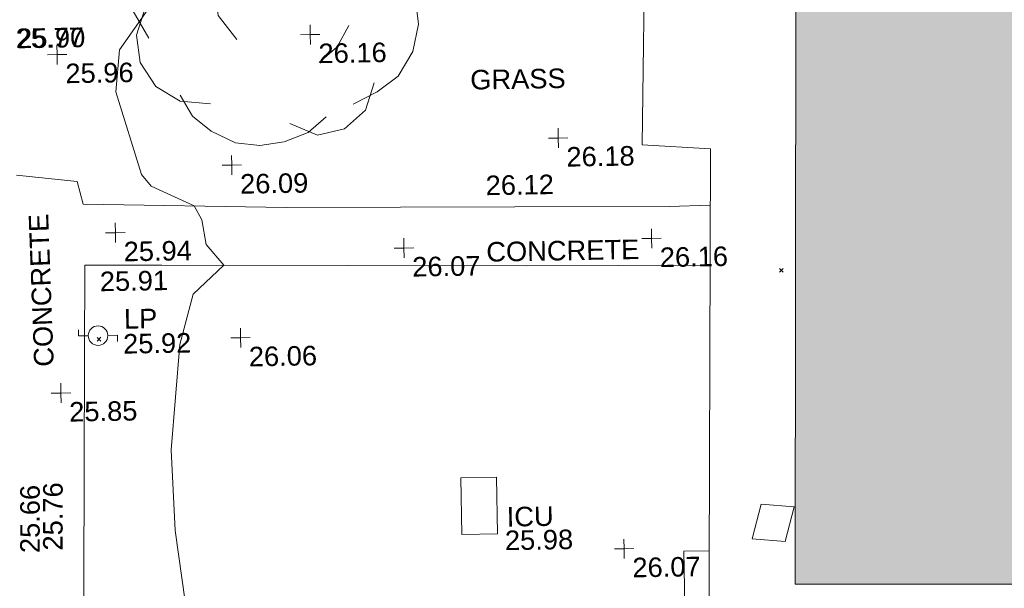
# Model space of a CAD drawing. Header units: millimetres. Extents: x -290717 to 520720, y -103372 to 287762.
# Tile 175 of 256: x -193603 to -174680, y 238099 to 249020. Entities that reach past the tile are written whole.
import ezdxf

# ---------------------------------------------------------------- set-up
doc = ezdxf.new("R2010")
doc.units = ezdxf.units.MM
doc.linetypes.add('IMPORT-UG_ELEC_STREET LIGHTING_QLB2 _2_', pattern=[2700, 1500, -300.0000000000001, 0, -250, 150, -300.0000000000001, 0, -200])
for name, color, linetype, lineweight in [('00_TOPO_BUILDING_UNDER_CONSTRUCTION', 7, 'Continuous', 9), ('00_TOPO_SURVEY_TEXT', 7, 'Continuous', 9), ('A_RHA_Detail', 7, 'Continuous', 9), ('GEN-TEXT', 7, 'Continuous', 9)]:
    doc.layers.add(name, color=color, linetype=linetype, lineweight=lineweight)
for name, color, linetype, lineweight, true_color in [('00_TOPO_FOOTPATH', 7, 'Continuous', 9, 0xa50000), ('00_TOPO_FURN_LAMP_POST', 7, 'Continuous', 9, 0x666666), ('00_TOPO_KERB_BOTTOM', 1, 'Continuous', 9, 0xff0000), ('00_TOPO_KERB_TOP', 7, 'Continuous', 9, 0xa500a5), ('00_TOPO_LEVEL_SPOT', 7, 'Continuous', 9, 0x666666), ('00_TOPO_SERV_IC', 5, 'Continuous', 9, 0x0000ff), ('00_TOPO_TREE', 7, 'Continuous', 9, 0x666666), ('00_UAV_WALL', 7, 'Continuous', 9, 0x7c00a5), ('01_DTM_CONTOUR_MNR', 7, 'Continuous', 9, 0xa5a552), ('12333-PUM-2D-U-0001-C01 - Rev2_REVIT IMPORT_dwg', 7, 'Continuous', 9, 0x767676), ('A_RHA_Line', 7, 'Continuous', 9, 0x00a600), ('PUM-UNIDENTIFIED UTILITIES-MH', 7, 'Continuous', 9, 0x52a500)]:
    doc.layers.add(name, color=color, linetype=linetype, lineweight=lineweight, true_color=true_color)
doc.styles.add('Swis721 Lt BT_2', font='swissl.ttf', dxfattribs={"height": 375})

# ---------------------------------------------------------------- blocks, each defined once
blk = doc.blocks.new('12333-PUM-2D-U-0001-C01 - Rev2_REVIT IMPORT_dwg_CONIFEROUS_TREE_3-2077273-Site Location Plan Existing')
at = {"layer": '00_TOPO_TREE', "color": 254, "true_color": 0xcccccc, "flags": 128}
for points in [[(533715732.2185832, 725809778.0424955), (533715907.097096, 725810360.9708714), (533716315.1469592, 725810769.0207347), (533716898.0753352, 725811002.192085), (533717481.0037112, 725810943.8992474), (533718005.6392496, 725810594.1422217)], [(533717306.1251984, 725810710.727897), (533717772.4678992, 725810885.6064098), (533718355.3962752, 725810943.8992474), (533718880.0318136, 725810827.3135722), (533719346.3745145, 725810594.1422217), (533719696.13154, 725810244.3851961), (533719987.5957281, 725809778.0424955), (533720104.1814032, 725809253.4069569)], [(533715207.5830448, 725807388.0361538), (533714916.1188568, 725807912.6716921), (533714799.5331815, 725808495.6000682), (533714916.1188568, 725809136.8212818), (533715265.8758824, 725809661.4568201), (533715732.2185832, 725810011.2138457), (533716315.1469592, 725810186.0923586)], [(533719521.2530273, 725809836.335333), (533719929.3028905, 725809661.4568201), (533720279.0599161, 725809369.9926323), (533720453.9384288, 725808903.6499313), (533720395.6455913, 725808437.3072307), (533720162.4742409, 725808029.2573673)], [(533717889.0535744, 725809544.871145), (533718355.3962752, 725809369.9926323), (533718705.1533008, 725809078.5284442)], [(533720104.1814032, 725808553.8929057), (533720337.3527536, 725808087.550205), (533720395.6455913, 725807562.9146665), (533720279.0599161, 725807038.2791281), (533719987.5957281, 725806571.9364274), (533719579.5458649, 725806280.4722393), (533719113.203164, 725806047.3008889)], [(533716898.0753352, 725807329.7433162), (533716548.3183096, 725807796.086017), (533716490.0254719, 725808320.7215554)], [(533716373.4397968, 725806105.5937265), (533715790.5114207, 725806163.8865641), (533715324.1687199, 725806455.3507522), (533715032.704532, 725806921.6934528), (533714974.4116943, 725807446.3289913), (533715149.2902071, 725807970.9645298)], [(533719054.9103264, 725807562.9146665), (533718821.7389761, 725807154.8648034), (533718471.9819503, 725806863.4006153)], [(533719521.2530273, 725806455.3507522), (533719346.3745145, 725805930.7152137), (533718938.3246512, 725805580.958188), (533718413.6891128, 725805464.3725128), (533717889.0535744, 725805697.5438633)], [(533718588.5676256, 725805814.1295385), (533718238.8106001, 725805522.6653506), (533717772.4678992, 725805347.7868377), (533717306.1251984, 725805289.4940001), (533716839.7824976, 725805347.7868377), (533716373.4397968, 725805580.958188), (533716023.6827712, 725805872.4223762), (533715790.5114207, 725806280.4722393)]]:
    blk.add_lwpolyline(points, dxfattribs=at)
at = {"layer": '00_TOPO_TREE', "color": 254, "true_color": 0xcccccc}
blk.add_circle((533717655.882224, 725808204.1358801), 179.8272800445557, dxfattribs=at)
blk = doc.blocks.new('12333-PUM-2D-U-0001-C01 - Rev2_REVIT IMPORT_dwg_MSL_Lamp_Post_SYM-2077199-Site Location Plan Existing')
at = {"layer": '00_TOPO_FURN_LAMP_POST', "color": 254, "true_color": 0xcccccc, "flags": 128}
for points in [[(-500.1060478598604, 0), (-1000.212095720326, 0), (-1000.212095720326, 316.7338303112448)], [(500.1060478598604, 0), (1000.21209571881, 0), (1000.21209571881, -316.7338303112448)]]:
    blk.add_lwpolyline(points, dxfattribs=at)
at = {"layer": '00_TOPO_FURN_LAMP_POST', "color": 254, "true_color": 0xcccccc}
blk.add_circle((0, 0), 500.1060478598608, dxfattribs=at)
blk = doc.blocks.new('12333-PUM-2D-U-0001-C01 - Rev2_REVIT IMPORT_dwg_MM-2077200-Site Location Plan Existing')
at = {"layer": '00_TOPO_LEVEL_SPOT', "color": 254, "true_color": 0xcccccc, "flags": 128}
for points in [[(0, -500.0000000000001), (0, 0), (-500.0000000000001, 0)], [(500.0000000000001, 0), (0, 0), (0, 500.0000000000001)]]:
    blk.add_lwpolyline(points, dxfattribs=at)
blk = doc.blocks.new('12333-PUM-2D-U-0001-C01 - Rev2_REVIT IMPORT_dwg_MGS62954_T2_Galway_ITM_3d_Rev1-2077680-Site Location Plan Existing')
at = {"layer": '00_TOPO_BUILDING_UNDER_CONSTRUCTION', "color": 254, "true_color": 0xcccccc, "flags": 128}
blk.add_lwpolyline([(533725753.0399066, 725795031.5914297), (533725963.3479601, 725805070.7725323), (533724648.4873805, 725805171.0785606), (533724782.3671232, 725809506.4684005), (533724783.7172835, 725809550.1902595), (533724878.6029631, 725812622.8463829), (533726082.1467171, 725812575.9566331), (533726162.6677723, 725814144.2475698), (533726412.0138873, 725814140.0166129), (533729362.3950642, 725814089.9539309), (533732118.8203946, 725814043.1823319), (533735078.7971339, 725813992.9568304), (533738233.8439736, 725813939.4213387), (533741312.5590348, 725813887.1810604), (533742381.2039322, 725813869.0480714), (533742468.6133382, 725813867.5648904), (533745518.8781583, 725813780.2366987), (533753348.0402207, 725813556.090074), (533763126.4721197, 725813388.8852057)], dxfattribs=at)
at = {"layer": '00_TOPO_FOOTPATH', "color": 254, "true_color": 0xcccccc, "flags": 128}
for points in [[(533712619.7110953, 725804796.5130407), (533713784.4062262, 725804660.3112863), (533713890.0000001, 725804220), (533717790.0000001, 725804090), (533722183.7674695, 725804024.8580738), (533725152.9859316, 725803980.8364886), (533725940.7024543, 725803989.7757287)], [(533725916.6219904, 725802840.280338), (533722380.0000001, 725802890.0000001), (533718961.8231918, 725802953.2773157), (533715379.0906446, 725803019.6008887), (533713904.3379448, 725803046.9015222), (533713868.7045571, 725801321.7198223), (533713778.063212, 725796933.341404), (533713689.9465658, 725792667.1956724), (533713598.9412302, 725788261.1947502), (533713560.7144975, 725786410.4568938), (533716592.5691424, 725786380.4919714), (533720479.7957162, 725786342.073097), (533722937.7708707, 725786317.7800344), (533725203.2690267, 725786295.3892921)]]:
    blk.add_lwpolyline(points, dxfattribs=at)
at = {"layer": '00_TOPO_SERV_IC', "color": 254, "true_color": 0xcccccc, "flags": 128}
blk.add_lwpolyline([(533721740, 725797750.0000001), (533721740, 725798836.8986083), (533721054.4605809, 725798836.8986083), (533721054.4605809, 725797750.0000001)], close=True, dxfattribs=at)
at = {"layer": '00_UAV_WALL', "color": 254, "true_color": 0xcccccc, "flags": 128}
blk.add_lwpolyline([(533725801.6416286, 725797351.6237818), (533725316.9105001, 725797354.2285002), (533725314.9105001, 725795959.2285), (533725223.9105001, 725792944.2285004), (533725222.7833061, 725792852.3935006), (533725187.9105002, 725790011.2285002), (533727344.9386811, 725789973.0619057), (533728691.9105001, 725789949.2285002), (533728696.9105001, 725791053.2285001), (533728654.4170042, 725791053.7255002)], dxfattribs=at)
at = {"layer": '01_DTM_CONTOUR_MNR', "color": 254, "true_color": 0xcccccc, "flags": 128}
blk.add_lwpolyline([(533725315.0226869, 725796037.4786638), (533725207.2662745, 725796091.5712626), (533724409.9752316, 725796044.8384005), (533722007.7689091, 725795273.7294775), (533720430.0000002, 725793998.6666667), (533719734.5546631, 725793810.8906742), (533717834.012468, 725794442.2043382), (533716651.6558098, 725794892.2799577), (533715940.5476213, 725795750.1290436), (533715714.6108723, 725796557.6786625), (533715548.5352095, 725797924.383948), (533715501.276449, 725799472.0696477), (533715702.0941386, 725801490.995453), (533715970.9174914, 725802456.8437333), (533716570.0000001, 725803000.0000001), (533716243.6015253, 725803403.4247435), (533716166.0847378, 725803877.755756), (533716020, 725804150.0000001), (533715202.75359, 725804540.1838026), (533715022.3514327, 725804768.3930782), (533714555.4941388, 725806367.5369811), (533714638.3668391, 725807173.8213658), (533716198.3958489, 725809311.2938762)], dxfattribs=at)
blk.add_blockref('12333-PUM-2D-U-0001-C01 - Rev2_REVIT IMPORT_dwg_CONIFEROUS_TREE_3-2077273-Site Location Plan Existing', (0, 0))
at = {"xscale": 0.375, "yscale": 0.375, "zscale": 0.375}
for name, p in [('12333-PUM-2D-U-0001-C01 - Rev2_REVIT IMPORT_dwg_MM-2077200-Site Location Plan Existing', (533718310.0000002, 725807400)), ('12333-PUM-2D-U-0001-C01 - Rev2_REVIT IMPORT_dwg_MM-2077200-Site Location Plan Existing', (533713440.0000001, 725807100)), ('12333-PUM-2D-U-0001-C01 - Rev2_REVIT IMPORT_dwg_MM-2077200-Site Location Plan Existing', (533723040.0000001, 725805330.0000001)), ('12333-PUM-2D-U-0001-C01 - Rev2_REVIT IMPORT_dwg_MM-2077200-Site Location Plan Existing', (533716760.0000001, 725804920)), ('12333-PUM-2D-U-0001-C01 - Rev2_REVIT IMPORT_dwg_MM-2077200-Site Location Plan Existing', (533714500, 725803660)), ('12333-PUM-2D-U-0001-C01 - Rev2_REVIT IMPORT_dwg_MM-2077200-Site Location Plan Existing', (533724800.0000001, 725803370)), ('12333-PUM-2D-U-0001-C01 - Rev2_REVIT IMPORT_dwg_MM-2077200-Site Location Plan Existing', (533720040.0000001, 725803270.0000001)), ('12333-PUM-2D-U-0001-C01 - Rev2_REVIT IMPORT_dwg_MSL_Lamp_Post_SYM-2077199-Site Location Plan Existing', (533714132.1124294, 725801690.4586099)), ('12333-PUM-2D-U-0001-C01 - Rev2_REVIT IMPORT_dwg_MM-2077200-Site Location Plan Existing', (533716870.0000001, 725801600.0000001)), ('12333-PUM-2D-U-0001-C01 - Rev2_REVIT IMPORT_dwg_MM-2077200-Site Location Plan Existing', (533713400.0000001, 725800600)), ('12333-PUM-2D-U-0001-C01 - Rev2_REVIT IMPORT_dwg_MM-2077200-Site Location Plan Existing', (533724170.0000001, 725797420))]:
    blk.add_blockref(name, p, dxfattribs=at)
at = {"layer": '00_TOPO_FOOTPATH', "color": 251, "true_color": 0x666666, "char_height": 375, "width": 1495.902363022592, "attachment_point": 1, "line_spacing_factor": 1.005061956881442, "style": 'Swis721 Lt BT_2'}
for s, insert in [('26.12', (533721630.9352363, 725804631.5691192)), ('25.91', (533714184.9351139, 725802916.6628642))]:
    blk.add_mtext(s, dxfattribs=dict(at, insert=insert))
at = {"layer": '00_TOPO_FURN_LAMP_POST', "char_height": 375, "attachment_point": 1, "line_spacing_factor": 1.005061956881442, "style": 'Swis721 Lt BT_2'}
for s, insert, width in [('LP', (533714635.6467789, 725802188.9341546), 707.5855621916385), ('25.92', (533714610.8755869, 725801710.478775), 1495.902363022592)]:
    blk.add_mtext(s, dxfattribs=dict(at, insert=insert, width=width))
at = {"layer": '00_TOPO_KERB_BOTTOM', "color": 251, "true_color": 0x666666, "insert": (533712649.6, 725807613.7296078), "char_height": 375, "width": 1495.902363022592, "attachment_point": 1, "line_spacing_factor": 1.005061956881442, "style": 'Swis721 Lt BT_2'}
blk.add_mtext('25.77', dxfattribs=at)
at = {"layer": '00_TOPO_KERB_BOTTOM', "color": 251, "true_color": 0x666666, "insert": (533712563.096923, 725797540.1209754), "char_height": 375, "width": 1495.902363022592, "attachment_point": 1, "rotation": 88.92957463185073, "line_spacing_factor": 1.005061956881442, "style": 'Swis721 Lt BT_2'}
blk.add_mtext('25.66', dxfattribs=at)
at = {"layer": '00_TOPO_KERB_TOP', "color": 251, "true_color": 0x666666, "insert": (533712676.3000002, 725807610.4296079), "char_height": 375, "width": 1495.902363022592, "attachment_point": 1, "line_spacing_factor": 1.005061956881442, "style": 'Swis721 Lt BT_2'}
blk.add_mtext('25.90', dxfattribs=at)
at = {"layer": '00_TOPO_KERB_TOP', "color": 251, "true_color": 0x666666, "insert": (533713003.9540936, 725797581.0009309), "char_height": 375, "width": 1495.902363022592, "attachment_point": 1, "rotation": 88.92957463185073, "line_spacing_factor": 1.005061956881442, "style": 'Swis721 Lt BT_2'}
blk.add_mtext('25.76', dxfattribs=at)
at = {"layer": '00_TOPO_LEVEL_SPOT', "char_height": 375, "width": 1495.902363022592, "attachment_point": 1, "line_spacing_factor": 1.005061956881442, "style": 'Swis721 Lt BT_2'}
for s, insert in [('26.16', (533718462.8269379, 725807223.0039226)), ('25.96', (533713592.8269377, 725806923.0039226)), ('26.18', (533723192.8269378, 725805153.0039227)), ('26.09', (533716912.8269377, 725804743.0039226)), ('25.94', (533714652.8269378, 725803483.0039226)), ('26.07', (533720192.8269378, 725803093.0039225)), ('26.16', (533724952.8269378, 725803193.0039226)), ('26.06', (533717022.8269377, 725801423.0039225)), ('25.85', (533713552.8269378, 725800423.0039225)), ('26.07', (533724322.8269378, 725797243.0039226))]:
    blk.add_mtext(s, dxfattribs=dict(at, insert=insert))
at = {"layer": '00_TOPO_SERV_IC', "color": 251, "true_color": 0x666666, "char_height": 375, "attachment_point": 1, "line_spacing_factor": 1.005061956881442, "style": 'Swis721 Lt BT_2'}
for s, insert, width in [('ICU', (533721924.0445077, 725798260.2363499), 1021.012723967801), ('25.98', (533721881.9795867, 725797808.294152), 1495.902363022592)]:
    blk.add_mtext(s, dxfattribs=dict(at, insert=insert, width=width))
at = {"layer": '00_TOPO_SURVEY_TEXT', "color": 251, "true_color": 0x666666, "char_height": 375, "attachment_point": 1, "line_spacing_factor": 1.005061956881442, "style": 'Swis721 Lt BT_2'}
for s, insert, width in [('GRASS', (533721370.0000001, 725806665.2296078), 2018.280965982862), ('CONCRETE', (533721620.760944, 725803355.2296078), 3286.236302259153)]:
    blk.add_mtext(s, dxfattribs=dict(at, insert=insert, width=width))
at = {"layer": '00_TOPO_SURVEY_TEXT', "color": 251, "true_color": 0x666666, "insert": (533712896.8276986, 725801106.6375113), "char_height": 375, "width": 3286.236302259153, "attachment_point": 1, "rotation": 91.12712876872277, "line_spacing_factor": 1.005061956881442, "style": 'Swis721 Lt BT_2'}
blk.add_mtext('CONCRETE', dxfattribs=at)
blk = doc.blocks.new('12333-PUM-2D-U-0001-C01 - Rev2_REVIT IMPORT_dwg-1620468-Site Location Plan Existing')
at = {"layer": 'GEN-TEXT', "color": 253, "true_color": 0xaaaaaa}
for p, q in [((86166.99481382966, 186825.2884822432), (86237.70549194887, 186895.9991603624)), ((86237.70549194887, 186825.2884822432), (86166.99481382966, 186895.9991603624)), ((73033.25019101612, 185731.547288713), (73103.96086913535, 185802.2579668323)), ((73103.96086913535, 185731.547288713), (73033.25019101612, 185802.2579668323))]:
    blk.add_line(p, q, dxfattribs=at)
at = {"layer": 'PUM-UNIDENTIFIED UTILITIES-MH', "color": 9, "true_color": 0xc5e1aa, "flags": 128}
blk.add_lwpolyline([(85741.35015287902, 182378.6438213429), (85553.3501529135, 181715.6438212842), (86185.35015289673, 181651.6438213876), (86373.35015297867, 182314.6438215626)], close=True, dxfattribs=at)
blk.add_blockref('12333-PUM-2D-U-0001-C01 - Rev2_REVIT IMPORT_dwg_MGS62954_T2_Galway_ITM_3d_Rev1-2077680-Site Location Plan Existing', (-533641079.6498471, -725615854.3561786))

msp = doc.modelspace()

# ---------------------------------------------------------------- hatches: boundary and pattern name
at = {"layer": 'A_RHA_Detail', "true_color": 0xc0c0c0}
h = msp.add_hatch(color=9, dxfattribs=at)
h.paths.add_polyline_path([(-80880.60083898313, -68502.79057078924), (-80400.86592458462, -68483.4150911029), (-80400.86592458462, -62984.64684182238), (-24474.85765180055, -63009.32043784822), (-24456.14471274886, -50840.30023854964), (-36622.55041054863, -50831.65104346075), (-36622.5504104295, -44228.57792609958), (-50959.05265825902, -44213.68205212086), (-50959.05265825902, -42573.78171509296), (-54563.93258049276, -42571.21897729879), (-54565.69773355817, -45054.17447471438), (-92408.82109324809, -45027.27149617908), (-92411.78875845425, -49201.74309219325), (-100061.9988811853, -49201.74309219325), (-100052.221444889, -64852.82557835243), (-86120.90825231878, -64852.82557835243), (-86092.16626519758, -62957.90041523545), (-84861.10047611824, -62957.90041520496), (-84854.79054275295, -68240.10973718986), (-80870.60226895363, -68240.10973718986)])
h.paths.add_polyline_path([(-137238.9269955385, -68461.93840922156), (-132719.7426408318, -68433.06336920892), (-132847.0731201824, -62850.0428228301), (-130454.6837966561, -62916.63108081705), (-130498.2830220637, -61355.8539363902), (-117581.136331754, -61423.42893434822), (-117492.3908565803, -49183.91309186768), (-125136.5200282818, -49178.47881939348), (-125133.5727033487, -45032.61887132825), (-163007.1824077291, -45005.69421944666), (-163007.1824077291, -44090.29634113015), (-163123.8521375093, -44090.21339942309), (-163122.6389897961, -42383.751842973), (-166563.8543420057, -42383.75184295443), (-166565.0349082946, -44044.3982420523), (-193158.4656786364, -44025.49275802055), (-193195.152889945, -62863.6565097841), (-137269.7106414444, -62916.63108078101), (-137254.3708868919, -65679.90523788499)])
h.paths.add_polyline_path([(120310.9497607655, -32334.2823016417), (120312.4652266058, -31610.73011961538), (133451.2244789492, -31638.24899384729), (133469.2230092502, -19717.98315777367), (121295.7536929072, -19692.48606427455), (121319.8434528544, -8190.941560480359), (112277.0825929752, -8172.001674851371), (112263.1769726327, -14811.12345451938), (78285.85310969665, -14739.95861435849), (78292.82277619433, -8167.077575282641), (76545.55099677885, -8163.40371230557), (69355.76844230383, -8152.931592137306), (69353.66597202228, -9156.746357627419), (68372.60878942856, -9154.691552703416), (68372.60878942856, -13705.52853212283), (69333.72334743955, -13707.54156767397), (69325.07112544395, -16249.53369225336), (66623.4489111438, -16249.53369225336), (66619.79243932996, -17995.29925522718), (65989.07757491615, -17995.29925522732), (65985.44262769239, -19730.78799479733), (57152.23993372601, -19712.28702423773), (57127.42535098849, -31559.89461998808), (70277.87165423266, -31587.43801817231), (70277.87165428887, -32271.74147154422), (78263.96947906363, -32285.12944888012), (78266.62669288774, -31019.79372153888), (112335.8856506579, -31091.15111856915), (112335.8856506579, -32317.57330550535), (119781.4233959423, -32333.17321910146)])
h.paths.add_polyline_path([(7503.71740934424, -1791.43926322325), (15482.43097389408, -674.0213230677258), (15484.0826184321, 148.1327206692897), (56188.28042539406, 205.5276654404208), (56155.8432600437, 14338.31663138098), (18016.62665932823, 14236.4814953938), (17967.9025208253, 34313.18372075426), (21727.10644861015, 34324.06926249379), (21708.9097307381, 40608.10218319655), (18009.66447156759, 40608.10218325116), (17995.54603703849, 45483.75063445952), (9770.084212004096, 45420.63294734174), (3966.216019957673, 45443.14492469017), (3984.771235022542, 14176.56786831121), (1023.062455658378, 14176.56786840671), (-276.5134647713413, 14190.52623465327), (-231.6790044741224, 5976.811441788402), (-226.4491536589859, 193.7444677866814), (1220.250839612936, 179.5999159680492), (7477.609307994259, 143.2867556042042), (7488.638446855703, -674.0213230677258)])
h.paths.add_polyline_path([(77755.59663317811, 53.47451145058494), (77729.51881611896, 1699.844979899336), (94464.47132486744, 1659.976083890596), (94606.37913471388, 17991.39023626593), (88810.41901146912, 18015.03260816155), (88799.89418497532, 14436.74271609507), (69413.88950349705, 14457.87738898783), (69377.35724448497, 99.62816357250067), (70760.85642036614, 92.0068082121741)])
h.paths.add_polyline_path([(61252.12079698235, 46453.95617369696), (105774.7348988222, 46472.68783510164), (105768.2642197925, 61852.61234310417), (92285.13876306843, 61852.61234310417), (92308.59670397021, 65784.30757142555), (96107.46680002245, 65767.6044524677), (96059.6808111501, 75209.20847378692), (101084.8427276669, 75071.88872768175), (104988.0046543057, 74765.36560410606), (108403.6894220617, 74363.84089439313), (112009.2703903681, 73787.25420864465), (115645.3524814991, 73049.69667210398), (116890.8108050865, 72761.69136255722), (120208.9929832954, 71893.18353872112), (120865.241739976, 71703.68487155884), (124135.6329505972, 70669.67317909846), (127435.6253142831, 69480.50055823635), (127820.4368655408, 69394.93141813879), (128274.3081769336, 69331.69585757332), (128731.879114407, 69306.66104520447), (129189.9401456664, 69320.00258265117), (129645.2782985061, 69371.62688830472), (130094.6997111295, 69461.17185607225), (130535.0520071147, 69588.00939078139), (130963.2464342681, 69751.2498188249), (131376.279516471, 69949.74812593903), (131771.254123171, 70182.11198906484), (132162.5575600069, 70460.54046602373), (132496.0921582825, 70741.69081117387), (132820.8713676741, 71064.98072578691), (133117.4593294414, 71414.31364276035), (133383.77568926, 71787.23923958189), (133616.5473239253, 72178.53728446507), (133817.1647262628, 72590.54524901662), (133982.6025969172, 73017.89547517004), (134111.7005086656, 73457.59040804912), (134203.5529320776, 73906.545904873), (134257.5155882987, 74361.61286220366), (134272.5462649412, 74819.59931534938), (134250.5259874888, 75277.29281749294), (134189.6227572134, 75731.48297750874), (134090.9274700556, 76178.98397761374), (133955.1324028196, 76616.65691996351), (133783.1900598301, 77041.4318434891), (133576.3064937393, 77450.3292564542), (133335.9328436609, 77840.48103831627), (133063.7551572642, 78209.15055536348), (132761.6825665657, 78553.75185442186), (132431.8338935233, 78871.86780505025), (132076.5227904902, 79161.26705200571), (131698.2415079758, 79419.91966864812), (131299.6434187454, 79646.01139199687), (131093.5942456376, 79746.34209763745), (132146.0467355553, 83110.22226149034), (122787.763295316, 86282.54285521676), (121604.3555410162, 82800.35918872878), (117095.9864226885, 83870.84033788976), (116841.9598400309, 83526.35449576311), (116120.5435466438, 91221.9361197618), (110237.7341284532, 91274.27491024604), (110194.3680786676, 90435.39030217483), (104988.0046543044, 90486.49901569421), (104973.2761846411, 94309.82427956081), (103746.1314668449, 94309.82427962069), (103839.9937121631, 122852.1474272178), (96365.09202303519, 122931.9599471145), (96350.3400238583, 123952.416858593), (104555.5505249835, 123902.1925258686), (104607.3234457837, 120248.5396157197), (125502.5015002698, 120134.193340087), (125662.0200253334, 137657.3796883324), (114479.5865733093, 137699.2256881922), (114382.3062641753, 129149.9458158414), (104644.1590035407, 129187.997507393), (104577.9931702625, 126217.3903165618), (101184.4926405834, 126159.1566967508), (101264.6166812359, 135959.2655565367), (89967.23177303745, 135988.8856164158), (89927.63362986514, 125823.6463181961), (93630.53562299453, 125840.7948842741), (93580.6568888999, 122931.9599471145), (88697.38835373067, 122904.7310127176), (88679.38989541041, 95739.0914377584), (86378.25848993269, 95739.0914377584), (86378.18187189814, 96178.10083375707), (83279.5074328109, 96200.92083330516), (83273.62493422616, 95735.74732136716), (70169.67509616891, 95733.22421950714), (70166.2684274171, 96272.07409350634), (66674.99731291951, 96257.14073659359), (66654.74538556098, 95755.71092140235), (65784.77231076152, 95755.71092140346), (65887.65094981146, 117470.6305650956), (53473.34271625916, 117487.9046429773), (53434.44066306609, 98570.4634906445), (40649.41626913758, 98570.46349066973), (40610.16711556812, 94406.01479082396), (38853.82372865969, 94410.36303444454), (38848.65589191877, 89463.65332732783), (40612.46601909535, 89518.45976927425), (40665.38257359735, 86257.73741131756), (38372.19584673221, 86305.7230928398), (38369.79373532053, 76901.0507917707), (50937.95125076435, 76944.40198877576), (50922.88567283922, 74598.78180893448), (56484.90611318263, 74588.85093774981), (56484.9061131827, 75194.85181998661), (92465.40372273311, 75233.02581663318), (92645.92783659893, 71766.64845097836), (89810.5550181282, 69362.83965827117), (85313.16173971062, 69360.94750424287), (85313.16173971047, 66907.40508090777), (75210.14498260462, 66903.15451592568), (75210.14498260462, 63815.70944554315), (70819.40014306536, 63815.70999204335), (70819.21601502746, 64253.35708063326), (69456.8341568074, 64253.35708063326), (69455.71957374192, 66901.99623168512), (61303.3285675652, 66898.56680686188), (61304.56054652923, 63970.32021231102), (70500.41048205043, 63970.32021223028), (70500.40885431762, 61852.59006210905), (61245.64388480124, 61848.69637492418), (61252.12079698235, 46455.07044720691)])
h.paths.add_polyline_path([(-17153.16561239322, 48569.32684293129), (-17153.16561227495, 60770.38083690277), (-29362.88357762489, 60774.7042869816), (-29362.88357762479, 67399.20394583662), (-43507.25361058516, 67405.01911302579), (-43488.53133082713, 69093.07334179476), (-45766.41866234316, 69109.32868391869), (-45794.34620035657, 67405.01911302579), (-47272.11273197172, 67404.21245453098), (-47272.44887636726, 66454.91798912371), (-86004.56386335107, 66468.6329952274), (-86006.66970790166, 60521.58362724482), (-92662.8772251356, 60521.58362724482), (-92666.53762789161, 50184.35611936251), (-79752.016597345, 50179.78302554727), (-79752.016597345, 48591.49323813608), (-17157.71631240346, 48569.32845421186)])
h.paths.add_polyline_path([(-201056.4185879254, 48628.75479108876), (-138377.9751621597, 48634.64535782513), (-138377.9751621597, 50133.28202330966), (-125467.710581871, 50134.49533928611), (-125468.6909603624, 60566.19036866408), (-132186.8595615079, 60565.86652591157), (-132187.4203588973, 66533.01978768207), (-170643.3098734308, 66805.61809689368), (-170643.3098732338, 67738.78475851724), (-200340.0100486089, 67488.93693767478), (-200348.7175167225, 60827.7802510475), (-201057.5650552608, 60827.71357562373), (-201056.6510294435, 51102.0431337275)])
h.paths.add_polyline_path([(-240051.5126725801, 54769.1949116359), (-239444.4902595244, 54811.10754483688), (-239186.5396225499, 54841.92927608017), (-238764.8191578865, 54940.98166103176), (-238382.4735933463, 55122.46891391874), (-237990.3402229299, 55354.87497237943), (-237269.2031026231, 55936.21514997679), (-237030.2712443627, 56228.66101920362), (-236793.0039600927, 56569.31473977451), (-236554.5880579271, 57004.26389721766), (-236432.7219585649, 57267.46508911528), (-236300.0815274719, 57753.26239002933), (-236250.7285154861, 58017.17885687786), (-236235.6490610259, 58516.21786795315), (-236233.2538430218, 58987.85640057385), (-236213.702979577, 59823.48083772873), (-236363.8287856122, 59820.8603820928), (-236634.0279869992, 60698.06075831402), (-236391.9547756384, 61432.1972634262), (-236225.4740089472, 61435.10319604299), (-236201.6036570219, 62637.68779599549), (-232563.5271750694, 62639.28734435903), (-232563.5271750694, 63049.03842407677), (-232732.1945866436, 63049.15302221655), (-232860.1521278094, 63457.9589027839), (-232731.6068089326, 63914.24862701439), (-232560.8209657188, 63914.24862701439), (-232521.9864006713, 70597.99604498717), (-240628.6947850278, 70598.85496274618), (-240629.7923196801, 72350.98321581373), (-246412.6011213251, 72347.36085937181), (-246412.6011213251, 70616.45923939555), (-254449.5805725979, 70618.60952619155), (-254454.637144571, 70754.06491724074), (-254469.7140363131, 73191.6627625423), (-263883.2532625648, 73267.83063692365), (-263902.4181505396, 68260.74348557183), (-263714.8217520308, 68259.82096576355), (-263552.9672900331, 67819.6543439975), (-263719.0883117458, 67392.20684197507), (-263913.629869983, 67392.20684288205), (-263956.7001914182, 58633.76423459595), (-260181.1963171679, 58611.22607638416), (-260192.3146984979, 56354.25111578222), (-257184.684388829, 56339.46086010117), (-257213.4419958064, 57092.93866025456), (-257338.5163846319, 57093.27331227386), (-257471.0109295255, 57531.7457231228), (-257338.5163845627, 58062.22513700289), (-257203.4956297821, 58064.06881293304), (-257173.5751889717, 58598.54056827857), (-256478.2273617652, 58575.27357918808), (-256478.2273617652, 58788.51859477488), (-256013.0091299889, 58911.92701537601), (-255397.0786589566, 58780.99767608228), (-255397.0786664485, 58595.98242230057), (-243809.8853614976, 58585.92793205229), (-243805.3570672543, 58352.04527760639), (-243740.9394682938, 57884.52572396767), (-243619.083060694, 57421.84877501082), (-243424.3877541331, 56943.65915328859), (-243247.1437899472, 56608.24157716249), (-243003.0710577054, 56249.99021479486), (-242732.2093200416, 55932.75703086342), (-242371.7230179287, 55603.12658814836), (-242141.2551255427, 55424.88676771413), (-241804.9643038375, 55216.88439829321), (-241529.464082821, 55077.02869058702), (-241100.6275144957, 54917.18295005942), (-240836.2134980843, 54840.82833179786), (-240453.4486196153, 54788.6078413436), (-240203.3756532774, 54776.52967577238)])
h.paths.add_polyline_path([(40276.69022620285, 59895.3641775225), (40328.62676026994, 69196.9439153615), (36588.99968782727, 69217.82459101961), (36619.46637569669, 74674.25962431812), (32264.36460075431, 74687.02318924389), (32233.48293864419, 69156.26826309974), (11916.69390488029, 69269.70959690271), (11966.66200108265, 78218.75165977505), (29087.50901742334, 78123.15526811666), (29143.44567202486, 88141.13700481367), (15719.34879623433, 88216.09212957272), (15732.60379610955, 90589.99788900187), (4594.294101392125, 90652.19003492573), (4525.129359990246, 78265.12250452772), (10096.76365550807, 78234.01258734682), (10077.43887221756, 74773.03821913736), (4547.641142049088, 74803.91453678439), (4465.579974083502, 60107.16002351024), (19125.89094757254, 60025.30234268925), (19139.86249371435, 62527.53804648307), (31738.59196305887, 62457.19146407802), (31724.55430855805, 59943.11609818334), (38369.79364222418, 59906.01157297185)])
h.paths.add_polyline_path([(-246083.0241259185, 72334.29150213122), (-246083.0594797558, 72334.30275087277), (-246208.2905500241, 72334.29150213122)])
h.paths.add_polyline_path([(-114575.3004830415, 112178.0758696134), (-114575.3246436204, 112178.0758696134), (-114707.2752166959, 115801.5811617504)])
h.paths.add_polyline_path([(-154699.9178766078, 101760.4080976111), (-114382.0503338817, 101776.0542915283), (-114382.0503338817, 106926.936016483), (-113755.641395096, 106927.1791078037), (-113757.5507412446, 111847.2721532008), (-114431.6837526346, 111847.2721532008), (-114431.8098651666, 112178.075869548), (-114575.3004830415, 112178.0758696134), (-114578.9984943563, 121707.2390834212), (-123056.9849702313, 121707.2390834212), (-123068.8201032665, 156452.7036899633), (-119381.2340625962, 156454.1347343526), (-119381.2340625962, 160165.8603541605), (-115501.031452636, 160167.3661472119), (-115503.3750945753, 166206.5793118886), (-132411.7987151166, 166599.6604729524), (-132411.8243306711, 166665.6603411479), (-135275.0124468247, 166664.5489553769), (-135275.0124468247, 166628.1883102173), (-135911.3205077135, 166628.1944503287), (-135911.3479256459, 166352.1604668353), (-152521.1633846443, 166345.7145607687), (-152518.3680955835, 159142.6836790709), (-150699.3133726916, 159117.9265656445), (-150755.6690356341, 122560.6912032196), (-151059.2005266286, 122560.6912032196), (-151061.0981347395, 121302.4374931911), (-154138.3148337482, 121372.6012653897), (-154138.3148337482, 121865.183451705), (-154704.3888425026, 121867.2611370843), (-154688.5451973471, 119352.3937021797), (-154745.5933227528, 119352.3715636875), (-154745.5763474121, 118722.1532660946), (-160794.1544526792, 118748.744283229), (-160794.1544527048, 119410.5425977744), (-163852.1622693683, 119422.408321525), (-163855.0715294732, 118762.2003111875), (-167568.6765459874, 118778.5256058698), (-166634.6619849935, 124395.1277019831), (-166843.6206842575, 124471.2090400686), (-167568.6765459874, 124707.6250904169), (-168028.2173235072, 124841.3808643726), (-168630.5006276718, 124991.3056740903), (-169238.2056070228, 125117.4693074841), (-169850.3952285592, 125219.6772877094), (-170466.1255403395, 125297.7720169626), (-171089.1102599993, 125351.8553033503), (-171704.4065937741, 125381.1774254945), (-172325.0479971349, 125386.3595015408), (-172782.2248668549, 125374.5832363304), (-173401.7764236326, 125337.4554476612), (-174019.3926983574, 125276.0328036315), (-174634.1213722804, 125190.4100127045), (-175245.0145766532, 125080.7190996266), (-176047.1958093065, 124895.7675261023), (-176665.4852587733, 124724.7228134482), (-177045.3001228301, 124609.1129151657), (-177631.5127793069, 124405.2077276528), (-176665.4852586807, 118818.5158793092), (-177558.9402083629, 118822.4435769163), (-177662.2853368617, 125263.4341236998), (-176365.3912352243, 126542.9270807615), (-159462.2970490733, 126319.9103917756), (-157057.7396790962, 128609.0850976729), (-157060.6673204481, 136153.1661957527), (-158638.8016610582, 137740.2441626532), (-159352.3735831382, 137740.2441626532), (-161634.4140635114, 140201.1078539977), (-168727.9404946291, 140256.8191147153), (-171035.0401162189, 137942.884730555), (-174184.1459014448, 137942.884730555), (-176460.1168228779, 140292.2858551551), (-177341.68569345, 140292.285855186), (-177341.7114445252, 140358.4281613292), (-183428.5803825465, 140356.0660244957), (-185921.6385984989, 137917.4639097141), (-185921.6385985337, 131757.309115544), (-186906.8767412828, 131756.9267734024), (-187725.3914540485, 130809.9989183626), (-187724.0588902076, 127376.1828149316), (-186481.0281350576, 126304.557648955), (-186479.4846755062, 122327.2959175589), (-185176.2828158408, 121059.4673825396), (-180304.1129154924, 121059.4673825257), (-180304.1136492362, 118802.0484409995), (-193555.3706955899, 118802.0484409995), (-193555.3686998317, 133117.8341649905), (-192593.6442938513, 133118.2073819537), (-192593.6442938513, 134200.8158367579), (-192224.6284783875, 134200.9592041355), (-192225.5653014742, 136615.0101267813), (-192595.0012461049, 136615.0101267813), (-192595.4357332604, 137734.4745166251), (-193589.2709668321, 137734.4746851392), (-193589.2685988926, 147474.5705834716), (-193163.2062206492, 147492.8644728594), (-192606.8095195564, 147551.4951472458), (-192359.9383250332, 147589.5931622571), (-192199.8207947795, 147616.5827293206), (-191882.7548926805, 147682.9245600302), (-191568.5380071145, 147761.6632019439), (-191020.2573150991, 147932.4221712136), (-190950.5841382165, 147955.8263236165), (-190647.7999969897, 148070.951423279), (-190349.769078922, 148197.8750093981), (-190056.9509284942, 148336.4013817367), (-189769.7970512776, 148486.316942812), (-189375.4954991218, 148717.2624196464), (-189132.9060261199, 148873.2749095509), (-188867.5421091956, 149059.0543930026), (-188609.6764469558, 149255.1087866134), (-188354.9814056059, 149465.3525772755), (-188079.6339208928, 149713.8792482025), (-187884.9836199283, 149901.8220103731), (-187538.2510284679, 150274.4802367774), (-187446.2998447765, 150378.396083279), (-187241.3270201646, 150629.2310214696), (-187046.3599558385, 150887.9197697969), (-186861.699277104, 151154.0634500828), (-186546.1373636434, 151669.8298752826), (-186524.4196769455, 151707.063245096), (-163675.289831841, 151669.8298752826), (-163687.5843044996, 148134.0767945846), (-157303.6541541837, 148136.4921063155), (-157303.6541541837, 155759.9150161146), (-157557.4317586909, 155765.0384228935), (-157555.9168973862, 166678.0466575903), (-187009.2021991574, 166699.7464767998), (-187013.0952111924, 162054.4009359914), (-188707.1775469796, 162044.5925187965), (-188705.9961893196, 155021.5333641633), (-188737.9999316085, 154650.5326603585), (-188799.0133970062, 154283.1866125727), (-188857.2045401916, 154035.4341107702), (-188966.1106131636, 153679.3368924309), (-189102.6200311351, 153332.8820747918), (-189265.8911677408, 152998.2056672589), (-189454.9174010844, 152677.3710606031), (-189645.2484685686, 152421.322012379), (-189916.9563410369, 152104.2450531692), (-190212.7041973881, 151809.4634871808), (-190530.6686598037, 151538.7947475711), (-190868.889367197, 151293.9075915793), (-191225.2810786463, 151076.3118324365), (-191597.6465194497, 150887.3490190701), (-192092.8415776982, 150682.5621956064), (-192485.2937347, 150569.6612301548), (-192903.8930807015, 150482.2408890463), (-193187.215491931, 150440.8868273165), (-193594.1866364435, 150407.1257787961), (-193594.5953882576, 151459.989522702), (-205369.2399268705, 151455.4201248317), (-205354.452352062, 113350.0822379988), (-207187.1580384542, 113349.3709450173), (-207184.3024929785, 105991.0636522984), (-205312.8709512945, 105991.0636522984), (-205311.2365670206, 101769.6553082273), (-175488.645120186, 101781.2285901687), (-175488.645120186, 110889.6985621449), (-154703.462766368, 110897.5679794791), (-154700.5193329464, 103310.2697088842)])
h.paths.add_polyline_path([(193735.9435692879, 113047.8274775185), (208865.0938716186, 114991.026643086), (208976.1154122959, 114126.6471161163), (216447.8967330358, 115086.3281915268), (216038.7305308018, 118271.970241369), (232648.5073383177, 120405.3421627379), (233425.9936153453, 114352.0734369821), (240632.2017567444, 115277.6440986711), (239854.8412683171, 121329.9334728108), (256406.8682407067, 123455.8879629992), (257091.7572256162, 118089.1198988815), (264572.287122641, 119040.8180953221), (261877.8350554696, 138524.7609215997), (259178.7147038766, 138221.6086023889), (259197.3483654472, 137439.0084132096), (254686.1480587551, 136897.0007613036), (255412.6810205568, 131314.8303174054), (240852.7447965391, 129522.4514055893), (239771.0426540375, 137918.8519126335), (240649.582243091, 138010.1984551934), (240062.3063116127, 142776.6750342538), (239165.7694641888, 142685.0143484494), (237630.9646614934, 151018.3171733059), (266172.8791088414, 154560.7889781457), (271297.187694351, 142612.4006970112), (276531.7397502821, 144861.0987145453), (274941.5029779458, 148527.903728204), (302074.530765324, 160134.9084326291), (300215.9323773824, 164320.1841173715), (301528.161327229, 164907.0997990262), (300405.1237791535, 167477.8916353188), (299016.6944531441, 166945.7181825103), (295626.7488506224, 174518.7544287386), (294333.0289184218, 177537.1551681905), (287288.847594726, 174518.7544287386), (289427.6893504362, 169661.0163464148), (272956.7816584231, 162557.1203578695), (271943.2187786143, 164897.4305293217), (267016.3118217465, 162764.0369715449), (268502.3094164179, 159357.043014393), (265200.4029571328, 157946.4096681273), (226856.4166955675, 153146.7821791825), (227510.3041274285, 148852.0205335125), (228280.9873164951, 141179.0007484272), (227302.3544112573, 141050.2812999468), (227895.3788231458, 136433.1758633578), (228748.5501749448, 136523.8855003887), (229602.307730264, 128023.7667641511), (217691.2359889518, 126493.8999679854), (217642.3600127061, 126874.4332670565), (215138.5007311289, 126552.8357430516), (215194.9980427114, 126112.9650749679), (215015.6132225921, 126089.9247571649), (214840.967257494, 127449.6644606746), (192258.7012018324, 124549.1816390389), (193486.3576426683, 114991.026643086)])
h.paths.add_polyline_path([(-78076.24179098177, 117605.518872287), (-78076.23951907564, 117610.0871212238), (-78070.31812256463, 129485.733079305), (-74723.15926546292, 129478.3852560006), (-74723.15926546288, 125435.7860625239), (-48015.64546089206, 125380.0246061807), (-47996.55031653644, 135872.5822179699), (-61198.159180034, 135901.5630078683), (-74714.72264147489, 135923.5088764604), (-74723.62876031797, 131865.2975510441), (-78070.31812256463, 131872.6421692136), (-78062.97909490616, 149549.768943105), (-58292.26570494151, 149541.5607197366), (-58292.26570494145, 148946.2407608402), (-37707.70924049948, 148937.6946534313), (-37707.70924049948, 159740.0690313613), (-44148.26955758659, 159742.7429641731), (-44148.26955758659, 162961.3319175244), (-49829.95437586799, 162961.3319175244), (-49830.92144141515, 160632.0129326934), (-78494.0902662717, 160643.9130440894), (-78494.0902662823, 161615.1537737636), (-78739.22585210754, 161615.2555472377), (-78691.79195364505, 168187.9195488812), (-90844.5764503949, 168126.8149080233), (-90962.52567696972, 152686.7636278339), (-89064.97866810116, 152685.97582136), (-89079.54115383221, 117610.0871212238), (-78374.80210165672, 117605.6428258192)])
h.paths.add_polyline_path([(69254.82576126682, 129235.9722870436), (69259.97086178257, 136167.7892474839), (86068.0992678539, 136131.0235193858), (86008.66431381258, 164703.3084147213), (58789.63167882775, 164723.5115811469), (58789.63167882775, 170119.2062865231), (54460.16324890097, 170122.4198087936), (54457.21717773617, 166153.2792453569), (47042.21516498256, 166158.7829869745), (47041.10931533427, 164668.9097040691), (39173.27935198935, 164674.7495545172), (39172.83712618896, 164078.9539098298), (17014.87910992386, 164095.400525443), (17002.38841206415, 147267.1142245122), (12659.63471563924, 147267.1142245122), (12653.6008753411, 139137.9291796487), (17031.41608901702, 139134.6797717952), (17024.58791744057, 129935.3194463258), (39191.34773726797, 129918.8662983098), (39191.34773726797, 129258.2867272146), (69014.0340609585, 129236.1510132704)])
h.paths.add_polyline_path([(39265.62356917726, 139467.8223435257), (33050.91021530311, 139484.1586867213), (33087.56357182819, 153427.9220784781), (39277.60130890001, 153411.6505991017), (39277.60130890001, 152830.3127277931), (43058.29603858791, 152820.3745823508), (43024.83899408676, 140092.5601633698), (39267.2657899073, 140092.5601633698)])
h.paths.add_polyline_path([(1979.548949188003, 189123.2414339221), (18699.10403225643, 189180.0465563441), (18678.46874727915, 195253.6675675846), (24349.02704558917, 195272.9334349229), (24334.96888369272, 199550.7690689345), (28829.78348971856, 199566.0403168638), (28798.35772162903, 208815.6446465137), (24334.94961552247, 208806.1514042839), (24333.90624838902, 209113.2475694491), (16811.59093053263, 209087.6902915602), (16806.58456496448, 208843.590909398), (6772.293057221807, 208809.4991440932), (6797.166076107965, 201488.5780549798), (-8471.058649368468, 201436.7038403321), (-8471.058649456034, 200429.0172029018), (-11856.09020773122, 200417.5164702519), (-11823.72827012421, 190892.3684139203), (-7614.729360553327, 190904.9356358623), (-7614.729360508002, 190170.8290169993), (-4608.619189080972, 190169.2993656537), (-4608.238782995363, 190916.8832264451), (1973.379031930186, 190939.2444093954), (1977.122761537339, 189837.3456606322)])
h.paths.add_polyline_path([(-20506.2213294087, 190640.028646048), (-20122.28942212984, 206347.1214480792), (-41550.34215554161, 207015.255795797), (-41462.26177905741, 210449.6195896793), (-31391.41053375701, 210152.0276719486), (-31078.64493158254, 223862.574366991), (-44305.08575746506, 224230.797228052), (-44490.79956595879, 211865.5542346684), (-47510.12209651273, 211942.9901386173), (-47722.57925074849, 203659.0205615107), (-47076.06680551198, 203635.3001466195), (-47175.4684425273, 199531.9403872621), (-46801.21126120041, 199520.4703265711), (-46873.68175963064, 195478.589946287), (-44600.40472249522, 195425.25597799), (-44685.88459510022, 192243.2795180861), (-38073.99929110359, 192135.6564361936), (-38104.39995468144, 191126.9722513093), (-21537.79264469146, 190668.5723413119)])
h.paths.add_polyline_path([(16801.02360974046, 195961.5001375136), (9656.615133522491, 196015.1086064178), (9643.83815057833, 199513.9922857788), (11631.77992465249, 199485.8321209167), (11631.79209405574, 203322.2460457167), (16806.58456511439, 203391.4855727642), (16801.04077099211, 195984.4293109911)])
h.paths.add_polyline_path([(122084.9263243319, 200536.2570557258), (122088.180516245, 206386.1947929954), (125211.1061637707, 206386.1947929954), (125211.1162733, 206645.8932838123), (126202.709897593, 206645.8932838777), (126203.0204768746, 207041.0477229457), (130401.4034740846, 206979.0758390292), (130444.269112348, 209883.2802976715), (126202.8383602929, 209945.883203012), (126203.0204768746, 214624.1281189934), (127364.7919503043, 214624.1281189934), (127365.2106673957, 225380.2058570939), (126159.8599207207, 225380.2527798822), (126207.4133336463, 241475.3410923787), (119482.541129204, 241495.8747302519), (119479.204156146, 246182.0096278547), (109943.9121324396, 246175.219673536), (109953.2702600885, 233033.3814297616), (115000.5285021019, 233033.3814296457), (114999.5792924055, 208653.4991933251), (112026.3032629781, 208653.4991933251), (112024.3519988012, 200538.6764491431), (122024.6079402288, 200536.271559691)])
h.paths.add_polyline_path([(30087.05071628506, 200986.75440713), (38030.67179073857, 201028.6865661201), (38030.67179073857, 202922.9731661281), (38109.89531489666, 202923.3913649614), (38067.25569093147, 208827.6066631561), (38013.35839375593, 208827.667223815), (38012.38630312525, 209012.5383931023), (30044.90685988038, 208970.4802974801), (30060.65944993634, 205986.3119354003)])
h.paths.add_polyline_path([(195986.2599411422, 205661.5722736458), (202896.8751332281, 206052.0074670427), (202676.886254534, 209945.7611691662), (195766.2710618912, 209555.325975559)])
h.paths.add_polyline_path([(-91652.40581580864, 206392.6172135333), (-79454.24421187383, 206432.5105635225), (-79629.29258199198, 238245.6998510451), (-68904.21147484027, 238215.095164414), (-68918.56040493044, 246314.0782553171), (-68756.515268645, 246312.9061543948), (-68755.20581930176, 246638.9786699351), (-79620.07671794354, 246651.3624133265), (-79606.5628449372, 247343.5411849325), (-82154.50636787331, 247318.0695596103), (-82154.50636787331, 247488.1275895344), (-91640.64698348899, 247472.5371040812), (-91638.72040628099, 246846.4753752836), (-131470.3702759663, 246641.42150215), (-131470.3702759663, 250159.5419305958), (-142857.1087886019, 250176.7939677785), (-142864.0554935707, 246220.0701029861), (-165118.8027587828, 246272.3986783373), (-165040.0492656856, 253907.936045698), (-178677.4727934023, 253929.5079730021), (-178699.5521575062, 238176.7234097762), (-138599.3373496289, 238209.4781454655), (-138548.4479938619, 206627.5237025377), (-126646.6702863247, 206572.2299428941), (-126666.6805510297, 234825.8818836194), (-124962.7180531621, 234825.9534805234), (-124969.0241559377, 234688.4891474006), (-91595.61129713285, 234664.3133306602), (-91650.87307429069, 207155.5994723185)])
h.paths.add_polyline_path([(142123.7078306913, 209113.5383730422), (152768.4446292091, 209127.3137315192), (152745.2992288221, 227012.6338093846), (142100.5623961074, 226998.8584508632), (142121.8067345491, 210582.5602414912)])
h.paths.add_polyline_path([(168998.8561285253, 209274.9592350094), (169026.8416078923, 226860.3446541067), (161686.6780313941, 226876.6646907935), (161647.6783165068, 209291.3037608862), (168846.6177107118, 209275.2977201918)])
h.paths.add_polyline_path([(49761.46820716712, 218476.567809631), (49794.00484362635, 223316.1680811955), (41274.07755979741, 223363.4010619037), (41273.58999769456, 223290.879563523), (32187.30576793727, 223351.9666549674), (32202.10532416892, 225553.2987455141), (20081.8372469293, 225634.7833114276), (20035.26675877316, 218707.7438838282), (31566.33951793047, 218630.2204926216), (31566.12891728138, 218598.8950898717), (49547.01686615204, 218478.0095661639)])
h.paths.add_polyline_path([(162361.9830851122, 234154.0520866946), (162366.6425722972, 241589.9129272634), (135261.1026964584, 241630.986197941), (135249.0888707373, 234197.8735112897), (160249.0277027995, 234157.467167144)])
h.paths.add_polyline_path([(176458.8604388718, 246709.572470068), (176516.248447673, 252173.1529805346), (168884.2833866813, 252253.3171281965), (168934.8652923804, 257068.9279575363), (164355.0504715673, 257117.0331241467), (164296.1746742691, 251511.8088120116), (164416.8965511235, 251510.5407811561), (164367.8024342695, 246836.5737543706), (172300.1975056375, 246753.2539686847)])

# ---------------------------------------------------------------- linework, layer by layer
at = {"layer": 'A_RHA_Line', "color": 7}
for p, q in [((-178677.472793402, 253929.5079730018), (-178699.552157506, 238176.723409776)), ((-178699.552157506, 238176.723409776), (-138599.3373496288, 238209.4781454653))]:
    msp.add_line(p, q, dxfattribs=at)

# ---------------------------------------------------------------- block references
at = {"layer": '12333-PUM-2D-U-0001-C01 - Rev2_REVIT IMPORT_dwg', "color": 254, "linetype": 'IMPORT-UG_ELEC_STREET LIGHTING_QLB2 _2_', "true_color": 0xffd4d4, "rotation": 0.9999999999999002}
msp.add_blockref('12333-PUM-2D-U-0001-C01 - Rev2_REVIT IMPORT_dwg-1620468-Site Location Plan Existing', (-261895.0770586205, 55869.5817132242), dxfattribs=at)

doc.saveas('drawing.dxf')
